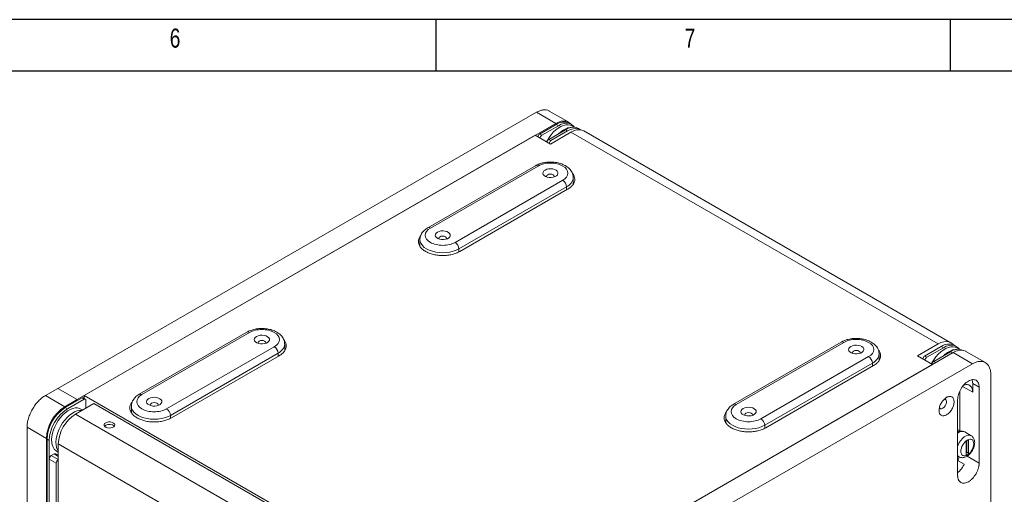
# Model space of a CAD drawing. Header units: millimetres. Extents: x 11171 to 13944, y 305 to 2246.
# Tile 13 of 14: x 12960 to 13607, y 1934 to 2246. Entities that reach past the tile are written whole.
import ezdxf

# ---------------------------------------------------------------- set-up
doc = ezdxf.new("R2010")
doc.units = ezdxf.units.MM
doc.styles.add('SLDTEXTSTYLE0', font='TXT', dxfattribs={"width": 0.75})

# ---------------------------------------------------------------- blocks, each defined once
blk = doc.blocks.new('1111')
at = {"color": 7, "linetype": 'Continuous'}
for p, q in [((4165.39, 777.86), (2115.39, 777.86)), ((3640.39, 777.86), (3640.39, 752.86)), ((3890.39, 752.86), (3890.39, 777.86)), ((4140.39, 752.86), (2140.39, 752.86))]:
    blk.add_line(p, q, dxfattribs=at)
at = {"color": 7, "char_height": 9.26, "attachment_point": 1, "style": 'SLDTEXTSTYLE0'}
for s, insert in [('6', (3511.22, 773.52)), ('7', (3761.22, 773.52))]:
    blk.add_mtext(s, dxfattribs=dict(at, insert=insert))

msp = doc.modelspace()

# ---------------------------------------------------------------- linework, layer by layer
at = {"color": 7, "linetype": 'Continuous', "lineweight": 15}
for p, q in [((13320.77, 2178.7), (13308.04, 2186.05)), ((12985.23, 2003.76), (13299.56, 2185.23)), ((13299.56, 2185.23), (13312.29, 2177.88)), ((13312.29, 2177.88), (12997.95, 1996.41)), ((13301.66, 2170.92), (13312.62, 2177.25)), ((13303.07, 2170.11), (13314.03, 2176.43)), ((13307.67, 2167.45), (13318.63, 2173.78)), ((13320.04, 2172.96), (13309.08, 2166.64)), ((13312.62, 2177.25), (13314.03, 2176.43)), ((13318.63, 2173.78), (13320.04, 2172.96)), ((13322.53, 2177.27), (13321.12, 2178.09)), ((13324.48, 2175.4), (13322.91, 2176.31)), ((13328.54, 2173.8), (13327.13, 2174.62)), ((13571.79, 2033.79), (13330.67, 2172.99)), ((13298.83, 2170.11), (13002.55, 1999.07)), ((13308.73, 2164.39), (13298.83, 2170.11)), ((13303.07, 2170.11), (13301.66, 2170.92)), ((13309.08, 2166.64), (13307.67, 2167.45)), ((13322.19, 2172.16), (13308.73, 2164.39)), ((13563.31, 2032.97), (13322.19, 2172.16)), ((13298.89, 2150.1), (13228.18, 2109.28)), ((13229.93, 2109.1), (13300.64, 2149.93)), ((13316.9, 2140.54), (13246.19, 2099.72)), ((13323.77, 2137.88), (13323.77, 2142.37)), ((13319.38, 2136.25), (13248.67, 2095.43)), ((13249.37, 2093.8), (13320.08, 2134.62)), ((13324.12, 2138.7), (13323.77, 2139.37)), ((13223.06, 2098.55), (13222.71, 2097.88)), ((13223.06, 2101.55), (13223.06, 2097.06)), ((13109.38, 2040.7), (13038.67, 1999.88)), ((13040.42, 1999.71), (13111.13, 2040.53)), ((13127.4, 2031.14), (13056.69, 1990.32)), ((13134.27, 2028.48), (13134.27, 2032.97)), ((13499.71, 2034.17), (13429, 1993.35)), ((13430.75, 1993.17), (13501.46, 2034)), ((13549.85, 2025.19), (13563.31, 2032.97)), ((13565.41, 2031.32), (13554.45, 2024.99)), ((13566.82, 2030.5), (13555.86, 2024.17)), ((13565.41, 2031.32), (13566.82, 2030.5)), ((13575.32, 2031.34), (13573.91, 2032.16)), ((13129.87, 2026.85), (13059.16, 1986.03)), ((13059.87, 1984.4), (13130.58, 2025.22)), ((13134.62, 2029.3), (13134.27, 2029.97)), ((13258.88, 1845.79), (13573.21, 2027.25)), ((13517.72, 2024.61), (13447.01, 1983.79)), ((13524.59, 2021.95), (13524.59, 2026.44)), ((13559.75, 2019.48), (13549.85, 2025.19)), ((13555.86, 2024.17), (13554.45, 2024.99)), ((13571.42, 2027.85), (13560.46, 2021.52)), ((13571.42, 2027.85), (13572.83, 2027.03)), ((13585.94, 2019.9), (13573.21, 2027.25)), ((13577.27, 2029.47), (13575.71, 2030.37)), ((13594.42, 2020.73), (13581.69, 2028.07)), ((13263.47, 1848.44), (13559.75, 2019.48)), ((13585.94, 2019.9), (13271.6, 1838.44)), ((13520.2, 2020.32), (13449.49, 1979.5)), ((13450.19, 1977.87), (13520.9, 2018.69)), ((13524.94, 2022.77), (13524.59, 2023.44)), ((13561.87, 2020.7), (13560.46, 2021.52)), ((13597.93, 2013.57), (13597.93, 1784.31)), ((13586.09, 2006.92), (13590.33, 2004.47)), ((13586.09, 2001.21), (13586.09, 2006.92)), ((12977.09, 1999.07), (12985.23, 2003.76)), ((12989.82, 1991.72), (12977.09, 1999.07)), ((12985.23, 2003.76), (12997.95, 1996.41)), ((13002.55, 1999.07), (13263.47, 1848.44)), ((13002.55, 1997.13), (13002.55, 1999.07)), ((13577.61, 1975.81), (13577.61, 2001.98)), ((13590.33, 2004.47), (13590.33, 1954.66)), ((12997.95, 1996.41), (12989.82, 1991.72)), ((12990.18, 1991.11), (13001.14, 1997.44)), ((12991.59, 1990.29), (13002.55, 1996.62)), ((12996.89, 1986.82), (13008.91, 1993.76)), ((13001.14, 1997.44), (13002.55, 1996.62)), ((13003.3, 1996.69), (13001.89, 1997.51)), ((13003.61, 1996.01), (13003.61, 1990.7)), ((13008.91, 1993.76), (13255.69, 1851.3)), ((13033.56, 1992.15), (13033.56, 1987.66)), ((13576.19, 1946.5), (13576.19, 1996.31)), ((12991.59, 1990.29), (12990.18, 1991.11)), ((13243.67, 1844.36), (12996.89, 1986.82)), ((13001.58, 1989.53), (13000.47, 1990.17)), ((13033.56, 1989.15), (13033.2, 1988.48)), ((13423.88, 1985.62), (13423.88, 1981.13)), ((13423.88, 1982.62), (13423.53, 1981.95)), ((12965.07, 1978.25), (12977.8, 1970.9)), ((12965.07, 1749.62), (12965.07, 1978.25)), ((13578.03, 1975.57), (13576.19, 1976.63)), ((13576.24, 1975.02), (13576.36, 1975.08)), ((13585.14, 1972.62), (13580.84, 1975.1)), ((12977.8, 1970.9), (12977.8, 1742.27)), ((12978.16, 1970.29), (12979.57, 1969.47)), ((12978.16, 1717.98), (12978.16, 1970.29)), ((12979.57, 1717.16), (12979.57, 1969.47)), ((12985.58, 1967.23), (13232.36, 1824.76)), ((12985.58, 1714.1), (12985.58, 1967.23)), ((13581.85, 1960.38), (13581.85, 1968.55)), ((13582.2, 1969.46), (13582.2, 1961.81)), ((13583.26, 1969.36), (13583.26, 1961.2)), ((12982.75, 1960.65), (12980.98, 1959.63)), ((12985.58, 1956.97), (12980.98, 1959.63)), ((12985.58, 1959.69), (12983.75, 1960.75)), ((12984.47, 1962.45), (12985.58, 1961.81)), ((13576.19, 1959.31), (13577.14, 1958.76)), ((13582.2, 1961.81), (13583.26, 1961.2)), ((12979.57, 1957.18), (12984.17, 1954.52)), ((12979.57, 1957.18), (12979.57, 1725.59)), ((12984.17, 1954.52), (12984.17, 1722.94)), ((13580.43, 1953.85), (13576.19, 1956.3))]:
    msp.add_line(p, q, dxfattribs=at)
at = {"color": 8, "linetype": 'Continuous', "lineweight": 15}
for p, q in [((13319.38, 2134.21), (13319.38, 2136.25)), ((13248.67, 2095.43), (13248.67, 2093.46)), ((13129.87, 2024.81), (13129.87, 2026.85)), ((13520.2, 2020.32), (13520.2, 2018.28)), ((13586.09, 2001.21), (13579.44, 2005.04)), ((13059.16, 1986.03), (13059.16, 1984.06)), ((13449.49, 1979.5), (13449.49, 1977.53)), ((13583.26, 1969.36), (13582.55, 1969.77)), ((12982.75, 1960.65), (12985.58, 1959.01)), ((13582.42, 1959.23), (13590.33, 1954.66))]:
    msp.add_line(p, q, dxfattribs=at)
at = {"color": 7, "linetype": 'Continuous', "lineweight": 15, "flags": 128}
for points in [[(13322.32, 2177.39), (13321.81, 2177.94), (13320.58, 2178.8), (13319.17, 2179.33), (13317.6, 2179.5), (13315.9, 2179.31), (13314.12, 2178.76), (13312.29, 2177.88)], [(13322.91, 2176.31), (13321.79, 2176.79), (13320.39, 2177.04), (13318.87, 2176.97), (13317.26, 2176.58), (13315.6, 2175.89), (13313.92, 2174.89), (13312.27, 2173.62), (13310.67, 2172.11), (13309.17, 2170.39), (13307.79, 2168.49), (13306.57, 2166.46), (13306.24, 2165.83)], [(13314.03, 2176.43), (13315.91, 2177.35), (13317.75, 2177.9), (13319.49, 2178.07), (13321.1, 2177.86), (13322.53, 2177.27), (13323.76, 2176.32), (13324.51, 2175.4)], [(13323.42, 2175.4), (13323.22, 2175.41), (13321.7, 2175.34), (13320.09, 2174.95), (13318.43, 2174.25), (13316.75, 2173.26), (13315.1, 2171.99), (13314.32, 2171.29)], [(13318.63, 2173.78), (13320.51, 2174.69), (13322.34, 2175.24), (13324.08, 2175.42), (13325.69, 2175.21), (13327.13, 2174.62)], [(13320.04, 2172.96), (13321.92, 2173.88), (13323.76, 2174.43), (13325.5, 2174.6), (13327.11, 2174.39), (13328.54, 2173.8), (13328.75, 2173.68)], [(13322.19, 2172.16), (13324.09, 2173.08), (13325.94, 2173.62), (13327.7, 2173.78), (13329.32, 2173.55), (13330.67, 2172.99)], [(13305.24, 2147.27), (13304.41, 2146.65), (13303.91, 2145.91), (13303.77, 2145.13), (13304.01, 2144.36), (13304.59, 2143.65), (13305.49, 2143.06), (13306.62, 2142.62), (13307.92, 2142.39), (13309.28, 2142.36), (13310.61, 2142.55), (13311.79, 2142.93), (13312.76, 2143.49), (13313.42, 2144.17), (13313.74, 2144.94), (13313.7, 2145.72), (13313.29, 2146.47), (13312.54, 2147.13), (13311.51, 2147.64), (13310.28, 2147.98), (13308.94, 2148.12), (13307.59, 2148.04), (13306.32, 2147.75), (13305.24, 2147.27)], [(13306.43, 2142.68), (13306.27, 2143.19), (13306.46, 2143.74), (13307, 2144.21), (13307.81, 2144.52), (13308.77, 2144.63), (13309.73, 2144.52), (13310.54, 2144.21), (13311.08, 2143.74), (13311.27, 2143.19), (13311.11, 2142.68)], [(13234.52, 2106.45), (13233.7, 2105.83), (13233.2, 2105.09), (13233.06, 2104.31), (13233.29, 2103.54), (13233.88, 2102.83), (13234.77, 2102.23), (13235.91, 2101.8), (13237.21, 2101.57), (13238.57, 2101.54), (13239.89, 2101.73), (13241.08, 2102.11), (13242.04, 2102.67), (13242.71, 2103.35), (13243.03, 2104.12), (13242.99, 2104.9), (13242.58, 2105.65), (13241.83, 2106.31), (13240.8, 2106.82), (13239.57, 2107.16), (13238.23, 2107.3), (13236.88, 2107.21), (13235.61, 2106.93), (13234.52, 2106.45)], [(13235.72, 2101.86), (13235.56, 2102.37), (13235.75, 2102.92), (13236.29, 2103.39), (13237.1, 2103.7), (13238.06, 2103.81), (13239.02, 2103.7), (13239.83, 2103.39), (13240.37, 2102.92), (13240.56, 2102.37), (13240.4, 2101.86)], [(13115.73, 2037.87), (13114.91, 2037.25), (13114.41, 2036.52), (13114.27, 2035.73), (13114.5, 2034.96), (13115.09, 2034.25), (13115.98, 2033.66), (13117.12, 2033.23), (13118.42, 2032.99), (13119.78, 2032.96), (13121.1, 2033.15), (13122.29, 2033.53), (13123.25, 2034.09), (13123.92, 2034.77), (13124.24, 2035.54), (13124.19, 2036.32), (13123.78, 2037.07), (13123.04, 2037.73), (13122.01, 2038.25), (13120.78, 2038.58), (13119.44, 2038.72), (13118.08, 2038.64), (13116.82, 2038.35), (13115.73, 2037.87)], [(13116.93, 2033.28), (13116.77, 2033.79), (13116.96, 2034.34), (13117.5, 2034.81)], [(13117.5, 2034.81), (13118.31, 2035.12), (13119.27, 2035.23), (13120.22, 2035.12), (13121.03, 2034.81), (13121.58, 2034.34), (13121.77, 2033.79), (13121.61, 2033.28)], [(13506.05, 2031.34), (13505.23, 2030.72), (13504.73, 2029.98), (13504.59, 2029.2), (13504.82, 2028.43), (13505.41, 2027.72), (13506.3, 2027.13), (13507.44, 2026.69), (13508.74, 2026.46), (13510.1, 2026.43), (13511.42, 2026.62), (13512.61, 2027), (13513.57, 2027.56), (13514.24, 2028.24), (13514.56, 2029.01), (13514.52, 2029.79), (13514.1, 2030.54), (13513.36, 2031.2), (13512.33, 2031.71), (13511.1, 2032.05), (13509.76, 2032.19), (13508.41, 2032.11), (13507.14, 2031.82), (13506.05, 2031.34)], [(13559.03, 2019.89), (13559.36, 2020.52), (13560.58, 2022.56), (13561.96, 2024.45), (13563.46, 2026.18), (13565.06, 2027.69), (13566.71, 2028.96), (13568.39, 2029.95), (13570.05, 2030.65), (13571.66, 2031.04), (13573.18, 2031.11), (13574.59, 2030.86), (13575.71, 2030.37)], [(13563.31, 2032.97), (13565.21, 2033.88), (13567.07, 2034.43), (13568.82, 2034.58), (13570.44, 2034.35), (13571.88, 2033.74), (13573.1, 2032.75), (13573.4, 2032.42)], [(13566.82, 2030.5), (13568.7, 2031.41), (13570.54, 2031.96), (13572.28, 2032.14), (13573.89, 2031.93), (13575.32, 2031.34), (13576.55, 2030.39), (13577.32, 2029.44)], [(13507.25, 2026.75), (13507.09, 2027.26), (13507.28, 2027.81), (13507.82, 2028.28)], [(13507.82, 2028.28), (13508.63, 2028.59), (13509.59, 2028.7), (13510.55, 2028.59), (13511.36, 2028.28), (13511.9, 2027.81), (13512.09, 2027.26), (13511.93, 2026.75)], [(13567.11, 2025.36), (13567.89, 2026.06), (13569.54, 2027.33), (13571.22, 2028.32), (13572.88, 2029.02), (13574.49, 2029.41), (13576.01, 2029.48), (13576.21, 2029.46)], [(13573.21, 2027.25), (13575.04, 2028.14), (13576.82, 2028.68), (13578.52, 2028.87), (13580.09, 2028.7), (13581.51, 2028.18), (13581.69, 2028.07)], [(13597.93, 2013.57), (13597.71, 2015.53), (13597.21, 2017.28), (13596.46, 2018.77), (13595.46, 2019.96), (13594.23, 2020.83), (13592.82, 2021.35), (13591.25, 2021.52), (13589.55, 2021.33), (13587.77, 2020.79), (13585.94, 2019.9)], [(13045.02, 1997.05), (13044.2, 1996.43), (13043.7, 1995.7), (13043.56, 1994.91), (13043.79, 1994.14), (13044.37, 1993.43), (13045.27, 1992.84), (13046.41, 1992.41), (13047.71, 1992.17), (13049.07, 1992.14), (13050.39, 1992.33), (13051.58, 1992.71), (13052.54, 1993.27), (13053.21, 1993.95), (13053.53, 1994.72), (13053.48, 1995.5), (13053.07, 1996.25), (13052.32, 1996.91), (13051.3, 1997.43), (13050.07, 1997.76), (13048.73, 1997.9), (13047.37, 1997.82), (13046.11, 1997.53), (13045.02, 1997.05)], [(13046.22, 1992.46), (13046.06, 1992.97), (13046.25, 1993.52), (13046.79, 1993.99)], [(13046.79, 1993.99), (13047.6, 1994.3), (13048.56, 1994.41), (13049.51, 1994.3), (13050.32, 1993.99), (13050.87, 1993.52), (13051.06, 1992.97), (13050.89, 1992.46)], [(13567.59, 1996.75), (13567.65, 1996.75), (13568.29, 1996.54), (13568.73, 1996.01), (13568.93, 1995.21), (13568.87, 1994.24), (13568.54, 1993.19), (13567.99, 1992.18), (13567.27, 1991.32), (13566.47, 1990.7)], [(13000.47, 1990.17), (12999.6, 1990.57), (12998.22, 1990.88), (12996.72, 1990.87), (12995.12, 1990.54), (12993.47, 1989.9), (12991.79, 1988.95), (12990.13, 1987.74), (12988.52, 1986.27), (12987, 1984.58), (12985.59, 1982.71), (12984.34, 1980.7), (12983.27, 1978.59), (12982.4, 1976.44), (12981.75, 1974.28), (12981.33, 1972.16), (12981.16, 1970.14), (12981.24, 1968.25), (12981.57, 1966.54), (12982.13, 1965.04), (12982.92, 1963.79), (12983.92, 1962.82), (12984.47, 1962.45)], [(13001.09, 1989.24), (13001.05, 1989.25), (12999.55, 1989.24), (12997.95, 1988.91), (12996.3, 1988.26), (12994.62, 1987.32), (12992.96, 1986.1), (12991.35, 1984.63), (12989.83, 1982.95), (12988.42, 1981.08), (12987.17, 1979.07), (12986.1, 1976.96), (12985.23, 1974.8), (12984.58, 1972.64), (12984.16, 1970.53), (12983.99, 1968.5), (12984.07, 1966.62), (12984.4, 1964.9), (12984.96, 1963.41), (12985.58, 1962.38)], [(13435.34, 1990.52), (13434.52, 1989.9), (13434.02, 1989.16), (13433.88, 1988.38), (13434.11, 1987.61), (13434.7, 1986.9), (13435.59, 1986.3), (13436.73, 1985.87), (13438.03, 1985.64), (13439.39, 1985.61), (13440.71, 1985.8), (13441.9, 1986.18), (13442.86, 1986.74), (13443.53, 1987.42), (13443.85, 1988.19), (13443.81, 1988.97), (13443.39, 1989.72), (13442.65, 1990.38), (13441.62, 1990.89), (13440.39, 1991.23), (13439.05, 1991.37), (13437.69, 1991.28), (13436.43, 1991), (13435.34, 1990.52)], [(13436.54, 1985.93), (13436.38, 1986.44), (13436.57, 1986.99), (13437.11, 1987.46)], [(13437.11, 1987.46), (13437.92, 1987.77), (13438.88, 1987.88), (13439.84, 1987.77), (13440.65, 1987.46), (13441.19, 1986.99), (13441.38, 1986.44), (13441.22, 1985.93)], [(13566.47, 1990.7), (13565.66, 1990.39), (13564.95, 1990.42), (13564.4, 1990.8), (13564.24, 1991.02)], [(13016.69, 1981.11), (13017.63, 1981.49), (13018.73, 1981.68), (13019.89, 1981.66), (13020.96, 1981.41), (13021.84, 1980.98), (13022.43, 1980.41), (13022.66, 1979.76), (13022.52, 1979.1), (13022.02, 1978.5), (13021.2, 1978.03), (13020.17, 1977.74), (13019.02, 1977.66), (13017.9, 1977.8), (13016.91, 1978.14), (13016.16, 1978.64), (13015.74, 1979.26), (13015.69, 1979.93), (13016.02, 1980.57), (13016.69, 1981.11)], [(13016.69, 1979.47), (13016.02, 1978.93), (13015.97, 1978.86)]]:
    msp.add_lwpolyline(points, dxfattribs=at)
at = {"color": 8, "linetype": 'Continuous', "lineweight": 15, "flags": 128}
for points in [[(13248.67, 2095.43), (13246.88, 2094.55), (13244.87, 2093.84), (13242.7, 2093.32), (13240.41, 2093), (13238.06, 2092.89), (13235.71, 2093), (13233.43, 2093.32), (13231.25, 2093.84), (13229.24, 2094.55), (13227.45, 2095.43), (13225.93, 2096.46), (13224.7, 2097.62), (13223.79, 2098.88), (13223.25, 2100.2), (13223.06, 2101.55), (13223.06, 2101.57)], [(13059.16, 1986.03), (13057.37, 1985.15), (13055.37, 1984.44), (13053.19, 1983.92), (13050.9, 1983.6), (13048.56, 1983.49), (13046.21, 1983.6), (13043.92, 1983.92), (13041.75, 1984.44), (13039.74, 1985.15), (13037.95, 1986.03), (13036.42, 1987.06), (13035.19, 1988.22), (13034.29, 1989.48), (13033.74, 1990.8), (13033.56, 1992.15), (13033.56, 1992.17)], [(13449.49, 1979.5), (13447.7, 1978.62), (13445.69, 1977.91), (13443.51, 1977.39), (13441.23, 1977.07), (13438.88, 1976.96), (13436.53, 1977.07), (13434.24, 1977.39), (13432.07, 1977.91), (13430.06, 1978.62), (13428.27, 1979.5), (13426.74, 1980.53), (13425.51, 1981.69), (13424.61, 1982.95), (13424.06, 1984.27), (13423.88, 1985.62), (13423.88, 1985.64)], [(13576.19, 1975.5), (13577.11, 1975.64), (13577.63, 1975.61)], [(13576.19, 1965.99), (13576.46, 1966.65), (13577.25, 1968.19), (13578.22, 1969.6), (13579.33, 1970.84), (13580.53, 1971.83), (13581.75, 1972.54), (13582.95, 1972.92), (13584.06, 1972.97), (13585.03, 1972.68), (13585.15, 1972.61)], [(13577.14, 1958.76), (13576.83, 1958.97), (13576.19, 1959.67)]]:
    msp.add_lwpolyline(points, dxfattribs=at)
at = {"color": 7, "linetype": 'Continuous', "lineweight": 15}
for centre, radius, start, end in [((13317.61, 2170.15), 8.68, 66.18535, 125.12497), ((13302.9, 2168.98), 2.31, 122.60602, 177.39398), ((13304.31, 2168.16), 2.31, 122.60602, 177.39398), ((13308.91, 2165.51), 2.31, 122.60602, 177.39398), ((13310.32, 2164.69), 2.31, 122.60602, 177.39398), ((13314, 2136.01), 5.38, 2.60525, 57.39447), ((13243.29, 2095.19), 5.38, 2.60525, 57.39447), ((13124.5, 2026.61), 5.38, 2.60525, 57.39447), ((13570.4, 2024.22), 8.68, 66.18535, 125.12497), ((13514.82, 2020.08), 5.38, 2.60473, 57.39499), ((13555.69, 2023.05), 2.31, 122.60602, 177.39398), ((13557.1, 2022.23), 2.31, 122.60602, 177.39398), ((13576.44, 2020.68), 8.75, 67.52689, 125.01635), ((13561.7, 2019.58), 2.31, 122.60602, 177.39398), ((13003.71, 1969.82), 25.93, 122.3869, 177.61308), ((13001.58, 1996.82), 0.755, 65.6955, 125.61478), ((13002.96, 1996.11), 0.655, 350.78693, 129.20182), ((13004.07, 1969.21), 25.93, 122.38694, 177.61315), ((13005.48, 1968.39), 25.93, 122.38694, 177.61315), ((13009.97, 1966.21), 24.41, 122.38684, 177.61317), ((13053.79, 1985.79), 5.38, 2.60525, 57.39447), ((13019.12, 1975.34), 4.79, 47.26212, 120.42712), ((13444.11, 1979.26), 5.38, 2.60473, 57.39499), ((13583.38, 1968.48), 1.54, 122.60664, 177.39434), ((13582.83, 1969.43), 0.437, 350.78891, 129.20034), ((12982.64, 1957.04), 3.07, 122.60526, 177.39481), ((12983.34, 1959.83), 1.01, 65.69076, 125.61936), ((13582.28, 1960.31), 0.437, 170.78555, 309.20074), ((13580.65, 1961.89), 1.55, 320.44736, 357.13989), ((13581.73, 1961.27), 1.54, 302.60723, 357.39277), ((12987.24, 1954.38), 3.07, 122.60526, 177.39481), ((13561.82, 1963.12), 15.91, 334.58779, 344.12157)]:
    msp.add_arc(centre, radius, start, end, dxfattribs=at)
at = {"color": 8, "linetype": 'Continuous', "lineweight": 15}
for centre, radius, start, end in [((13299.61, 2148.49), 1.76, 54.38369, 114.30635), ((13316.15, 2143.21), 7.67, 294.88397, 353.60914), ((13228.9, 2107.67), 1.76, 54.40545, 114.05965), ((13110.11, 2039.1), 1.76, 54.38369, 114.30635), ((13126.65, 2033.81), 7.67, 294.88392, 353.60918), ((13500.43, 2032.56), 1.76, 54.38417, 114.30587), ((13516.97, 2027.28), 7.67, 294.88356, 353.60917), ((13039.4, 1998.27), 1.76, 54.40545, 114.05965), ((13429.72, 1991.74), 1.76, 54.39735, 114.14794), ((13579.15, 1971.05), 4.39, 67.39538, 132.42768)]:
    msp.add_arc(centre, radius, start, end, dxfattribs=at)
at = {"color": 7, "linetype": 'Continuous', "lineweight": 15}
for points, knots in [([(13299.56, 2185.23), (13300.33, 2185.61), (13301.85, 2186.39), (13304.06, 2186.89), (13306.08, 2186.81), (13307.42, 2186.5), (13307.97, 2186.07), (13308.03, 2186.02)], [0, 0, 0, 0, 0.243105, 0.486213, 0.729319, 0.972425, 1, 1, 1, 1]), ([(13308.77, 2152.51), (13308.04, 2152.49), (13307.02, 2152.47), (13305.52, 2152.29), (13304.27, 2152.08), (13302.82, 2151.74), (13301.37, 2151.27), (13300.04, 2150.73), (13299.25, 2150.29), (13298.9, 2150.09)], [0, 0, 0, 0, 0.202938, 0.28607, 0.42329, 0.564755, 0.715706, 0.872424, 1, 1, 1, 1]), ([(13316.9, 2140.54), (13319.06, 2141.78), (13320.27, 2143.47), (13320.27, 2146.99), (13319.06, 2148.68), (13314.75, 2151.17), (13311.82, 2151.87), (13305.72, 2151.87), (13302.8, 2151.17), (13300.64, 2149.93)], [0, 0, 0, 0, 0.25, 0.25, 0.5, 0.5, 0.75, 0.75, 1, 1, 1, 1]), ([(13323.74, 2142.34), (13323.74, 2142.68), (13323.74, 2143.55), (13323.38, 2144.88), (13322.73, 2146.28), (13321.82, 2147.56), (13320.67, 2148.72), (13319.32, 2149.73), (13317.81, 2150.58), (13316.22, 2151.26), (13314.6, 2151.78), (13313.12, 2152.12), (13311.74, 2152.33), (13310.34, 2152.48), (13309.34, 2152.5), (13308.77, 2152.51)], [0, 0, 0, 0, 0.055599, 0.142879, 0.225135, 0.310133, 0.397534, 0.485783, 0.57296, 0.657181, 0.736641, 0.811911, 0.866322, 0.924646, 1, 1, 1, 1]), ([(13320.08, 2134.62), (13320.78, 2135.07), (13322.18, 2135.97), (13323.64, 2137.59), (13324.56, 2139.33), (13324.88, 2141.15), (13324.53, 2142.95), (13323.98, 2144.25), (13323.39, 2144.87), (13323.3, 2144.96)], [0, 0, 0, 0, 0.162023, 0.324048, 0.48607, 0.648095, 0.810119, 0.972143, 1, 1, 1, 1]), ([(13228.19, 2109.27), (13228.09, 2109.22), (13227.53, 2108.92), (13226.63, 2108.26), (13225.5, 2107.27), (13224.55, 2106.14), (13223.79, 2104.88), (13223.29, 2103.52), (13223.05, 2102.4), (13223.09, 2101.75), (13223.09, 2101.58)], [0, 0, 0, 0, 0.0308298, 0.1816803, 0.3343101, 0.4875054, 0.6404011, 0.793254, 0.9477534, 1, 1, 1, 1]), ([(13229.93, 2109.1), (13227.77, 2107.86), (13226.56, 2106.17), (13226.56, 2102.65), (13227.77, 2100.96), (13232.09, 2098.47), (13235.01, 2097.77), (13241.11, 2097.77), (13244.04, 2098.47), (13246.19, 2099.72)], [0, 0, 0, 0, 0.25, 0.25, 0.5, 0.5, 0.75, 0.75, 1, 1, 1, 1]), ([(13223.58, 2104.19), (13223.48, 2104.08), (13222.87, 2103.44), (13222.3, 2102.13), (13221.95, 2100.33), (13222.27, 2098.51), (13223.18, 2096.77), (13224.67, 2095.16), (13226.67, 2093.75), (13229.11, 2092.6), (13231.9, 2091.74), (13234.92, 2091.21), (13238.06, 2091.03), (13241.2, 2091.21), (13244.22, 2091.74), (13247.03, 2092.59), (13248.59, 2093.39), (13249.37, 2093.8)], [0, 0, 0, 0, 0.014358, 0.084761, 0.155163, 0.225567, 0.29597, 0.366373, 0.436776, 0.507179, 0.577581, 0.647985, 0.718388, 0.788791, 0.859194, 0.929597, 1, 1, 1, 1]), ([(13119.27, 2043.11), (13118.54, 2043.09), (13117.51, 2043.07), (13116.02, 2042.89), (13114.76, 2042.69), (13113.31, 2042.34), (13111.87, 2041.87), (13110.53, 2041.33), (13109.75, 2040.89), (13109.4, 2040.69)], [0, 0, 0, 0, 0.202938, 0.28607, 0.423291, 0.564755, 0.715705, 0.872423, 1, 1, 1, 1]), ([(13127.4, 2031.14), (13129.55, 2032.38), (13130.77, 2034.07), (13130.77, 2037.59), (13129.55, 2039.28), (13125.24, 2041.77), (13122.32, 2042.47), (13116.22, 2042.47), (13113.29, 2041.77), (13111.13, 2040.53)], [0, 0, 0, 0, 0.25, 0.25, 0.5, 0.5, 0.75, 0.75, 1, 1, 1, 1]), ([(13134.23, 2032.94), (13134.23, 2033.28), (13134.24, 2034.15), (13133.88, 2035.48), (13133.23, 2036.88), (13132.32, 2038.16), (13131.17, 2039.32), (13129.81, 2040.33), (13128.31, 2041.18), (13126.72, 2041.86), (13125.1, 2042.38), (13123.61, 2042.72), (13122.24, 2042.93), (13120.84, 2043.08), (13119.83, 2043.1), (13119.27, 2043.11)], [0, 0, 0, 0, 0.055598, 0.142879, 0.225135, 0.310132, 0.397534, 0.485783, 0.57296, 0.657181, 0.736641, 0.811912, 0.866322, 0.924647, 1, 1, 1, 1]), ([(13130.58, 2025.22), (13131.28, 2025.67), (13132.68, 2026.57), (13134.14, 2028.2), (13135.06, 2029.93), (13135.38, 2031.75), (13135.03, 2033.55), (13134.47, 2034.85), (13133.88, 2035.47), (13133.79, 2035.56)], [0, 0, 0, 0, 0.162024, 0.324048, 0.486071, 0.648095, 0.810119, 0.972143, 1, 1, 1, 1]), ([(13509.59, 2036.58), (13508.86, 2036.56), (13507.84, 2036.54), (13506.34, 2036.36), (13505.08, 2036.15), (13503.64, 2035.81), (13502.19, 2035.34), (13500.86, 2034.8), (13500.07, 2034.36), (13499.72, 2034.16)], [0, 0, 0, 0, 0.202938, 0.286072, 0.42329, 0.564755, 0.715707, 0.872424, 1, 1, 1, 1]), ([(13517.72, 2024.61), (13519.88, 2025.85), (13521.09, 2027.54), (13521.09, 2031.06), (13519.88, 2032.75), (13515.56, 2035.24), (13512.64, 2035.94), (13506.54, 2035.94), (13503.61, 2035.24), (13501.46, 2034)], [0, 0, 0, 0, 0.25, 0.25, 0.5, 0.5, 0.75, 0.75, 1, 1, 1, 1]), ([(13524.56, 2026.41), (13524.56, 2026.75), (13524.56, 2027.62), (13524.2, 2028.95), (13523.55, 2030.35), (13522.64, 2031.63), (13521.49, 2032.79), (13520.14, 2033.8), (13518.63, 2034.65), (13517.04, 2035.33), (13515.42, 2035.85), (13513.93, 2036.19), (13512.56, 2036.4), (13511.16, 2036.55), (13510.16, 2036.57), (13509.59, 2036.58)], [0, 0, 0, 0, 0.0555979, 0.1428805, 0.2251341, 0.3101317, 0.3975343, 0.4857842, 0.5729595, 0.6571813, 0.7366413, 0.8119128, 0.8663218, 0.9246479, 1, 1, 1, 1]), ([(13520.9, 2018.69), (13521.6, 2019.14), (13523, 2020.04), (13524.46, 2021.66), (13525.38, 2023.4), (13525.7, 2025.22), (13525.35, 2027.02), (13524.8, 2028.32), (13524.2, 2028.94), (13524.12, 2029.03)], [0, 0, 0, 0, 0.162023, 0.324048, 0.486071, 0.648094, 0.810119, 0.972143, 1, 1, 1, 1]), ([(13590.33, 2004.47), (13590.33, 2005.54), (13590.15, 2006.5), (13589.44, 2008.07), (13588.92, 2008.67), (13587.61, 2009.43), (13586.82, 2009.58), (13585.11, 2009.41), (13584.19, 2009.09), (13582.34, 2008.02), (13581.41, 2007.28), (13579.7, 2005.47), (13578.92, 2004.41), (13577.61, 2002.15), (13577.08, 2000.94), (13576.38, 1998.55), (13576.19, 1997.38), (13576.19, 1996.31)], [0, 0, 0, 0, 0.125, 0.125, 0.25, 0.25, 0.375, 0.375, 0.5, 0.5, 0.625, 0.625, 0.75, 0.75, 0.875, 0.875, 1, 1, 1, 1]), ([(13580.05, 2005.77), (13580.17, 2005.82), (13580.74, 2006.1), (13581.74, 2006.27), (13582.97, 2006.25), (13584.05, 2005.84), (13584.94, 2005.11), (13585.59, 2004.06), (13586.01, 2002.77), (13586.06, 2001.73), (13586.09, 2001.21)], [0, 0, 0, 0, 0.034956, 0.172818, 0.310683, 0.448546, 0.58641, 0.724274, 0.862137, 1, 1, 1, 1]), ([(13585.65, 2009.43), (13585.77, 2009.11), (13586.04, 2008.37), (13586.07, 2007.45), (13586.09, 2006.92)], [0, 0, 0, 0, 0.431833, 1, 1, 1, 1]), ([(12977.09, 1999.07), (12976.31, 1998.61), (12975.52, 1998.07), (12973.98, 1996.82), (12973.22, 1996.12), (12971.77, 1994.59), (12971.07, 1993.76), (12969.76, 1991.99), (12969.15, 1991.06), (12968.04, 1989.13), (12967.54, 1988.14), (12966.66, 1986.12), (12966.29, 1985.1), (12965.69, 1983.07), (12965.46, 1982.07), (12965.15, 1980.11), (12965.07, 1979.16), (12965.07, 1978.25)], [0, 0, 0, 0, 0.125, 0.125, 0.25, 0.25, 0.375, 0.375, 0.5, 0.5, 0.625, 0.625, 0.75, 0.75, 0.875, 0.875, 1, 1, 1, 1]), ([(13038.69, 1999.87), (13038.59, 1999.82), (13038.03, 1999.52), (13037.12, 1998.86), (13035.99, 1997.87), (13035.04, 1996.74), (13034.29, 1995.48), (13033.79, 1994.12), (13033.55, 1993), (13033.58, 1992.35), (13033.59, 1992.18)], [0, 0, 0, 0, 0.030829, 0.181679, 0.33431, 0.487505, 0.640399, 0.793253, 0.947753, 1, 1, 1, 1]), ([(13040.42, 1999.71), (13038.27, 1998.46), (13037.06, 1996.77), (13037.06, 1993.25), (13038.27, 1991.56), (13042.58, 1989.07), (13045.51, 1988.37), (13051.61, 1988.37), (13054.53, 1989.07), (13056.69, 1990.32)], [0, 0, 0, 0, 0.25, 0.25, 0.5, 0.5, 0.75, 0.75, 1, 1, 1, 1]), ([(13573.89, 1994.98), (13573.89, 1995.73), (13573.76, 1996.4), (13573.27, 1997.5), (13572.9, 1997.92), (13571.98, 1998.45), (13571.44, 1998.56), (13570.24, 1998.44), (13569.59, 1998.22), (13568.3, 1997.47), (13567.65, 1996.94), (13566.45, 1995.68), (13565.9, 1994.94), (13564.98, 1993.35), (13564.62, 1992.51), (13564.12, 1990.84), (13563.99, 1990.02), (13563.99, 1989.27)], [0, 0, 0, 0, 0.125, 0.125, 0.25, 0.25, 0.375, 0.375, 0.5, 0.5, 0.625, 0.625, 0.75, 0.75, 0.875, 0.875, 1, 1, 1, 1]), ([(13034.08, 1994.79), (13033.97, 1994.68), (13033.36, 1994.05), (13032.79, 1992.73), (13032.44, 1990.93), (13032.76, 1989.11), (13033.68, 1987.37), (13035.17, 1985.76), (13037.17, 1984.36), (13039.61, 1983.2), (13042.39, 1982.34), (13045.41, 1981.81), (13048.56, 1981.63), (13051.7, 1981.81), (13054.71, 1982.34), (13057.52, 1983.19), (13059.09, 1983.99), (13059.87, 1984.4)], [0, 0, 0, 0, 0.014358, 0.084761, 0.155164, 0.225567, 0.29597, 0.366373, 0.436776, 0.507179, 0.577582, 0.647985, 0.718388, 0.788791, 0.859194, 0.929597, 1, 1, 1, 1]), ([(13429.01, 1993.34), (13428.91, 1993.29), (13428.35, 1992.99), (13427.44, 1992.33), (13426.31, 1991.34), (13425.37, 1990.21), (13424.61, 1988.95), (13424.11, 1987.59), (13423.87, 1986.47), (13423.9, 1985.82), (13423.91, 1985.65)], [0, 0, 0, 0, 0.030812, 0.181665, 0.334298, 0.487495, 0.640394, 0.79325, 0.94775, 1, 1, 1, 1]), ([(13430.75, 1993.17), (13428.59, 1991.93), (13427.38, 1990.24), (13427.38, 1986.72), (13428.59, 1985.03), (13432.9, 1982.54), (13435.83, 1981.84), (13441.93, 1981.84), (13444.85, 1982.54), (13447.01, 1983.79)], [0, 0, 0, 0, 0.25, 0.25, 0.5, 0.5, 0.75, 0.75, 1, 1, 1, 1]), ([(13563.99, 1989.27), (13563.99, 1988.52), (13564.12, 1987.85), (13564.62, 1986.75), (13564.98, 1986.33), (13565.9, 1985.8), (13566.45, 1985.69), (13567.65, 1985.81), (13568.3, 1986.04), (13569.59, 1986.78), (13570.24, 1987.31), (13571.44, 1988.57), (13571.98, 1989.31), (13572.9, 1990.9), (13573.27, 1991.74), (13573.76, 1993.41), (13573.89, 1994.23), (13573.89, 1994.98)], [0, 0, 0, 0, 0.125, 0.125, 0.25, 0.25, 0.375, 0.375, 0.5, 0.5, 0.625, 0.625, 0.75, 0.75, 0.875, 0.875, 1, 1, 1, 1]), ([(13424.4, 1988.26), (13424.29, 1988.15), (13423.68, 1987.51), (13423.11, 1986.2), (13422.77, 1984.4), (13423.09, 1982.58), (13424, 1980.84), (13425.49, 1979.23), (13427.49, 1977.82), (13429.93, 1976.67), (13432.72, 1975.81), (13435.74, 1975.28), (13438.88, 1975.1), (13442.02, 1975.28), (13445.04, 1975.81), (13447.84, 1976.66), (13449.41, 1977.46), (13450.19, 1977.87)], [0, 0, 0, 0, 0.014358, 0.084761, 0.155164, 0.225566, 0.295969, 0.366373, 0.436775, 0.507178, 0.577582, 0.647985, 0.718388, 0.78879, 0.859193, 0.929597, 1, 1, 1, 1]), ([(13580.84, 1975.09), (13580.52, 1975.25), (13579.86, 1975.57), (13578.75, 1975.69), (13577.62, 1975.56), (13576.77, 1975.3), (13576.31, 1975.04), (13576.22, 1974.99)], [0, 0, 0, 0, 0.227474, 0.457014, 0.69481, 0.93629, 1, 1, 1, 1]), ([(13585.87, 1962.96), (13586.13, 1963.45), (13586.5, 1964.14), (13586.89, 1965.18), (13587.14, 1966.06), (13587.33, 1967.08), (13587.41, 1968.13), (13587.34, 1969.18), (13587.1, 1970.19), (13586.67, 1971.14), (13586.03, 1971.95), (13585.5, 1972.46), (13585.16, 1972.6), (13585.14, 1972.61)], [0, 0, 0, 0, 0.139566, 0.194014, 0.283894, 0.375615, 0.473034, 0.57393, 0.677195, 0.781638, 0.887039, 0.995209, 1, 1, 1, 1]), ([(13582.55, 1959.97), (13581.43, 1959.32), (13580.35, 1959.22), (13578.76, 1960.14), (13578.31, 1961.12), (13578.31, 1963.72), (13578.76, 1965.23), (13580.35, 1967.98), (13581.43, 1969.12), (13582.55, 1969.77)], [0, 0, 0, 0, 0.25, 0.25, 0.5, 0.5, 0.75, 0.75, 1, 1, 1, 1]), ([(13582.55, 1969.77), (13583.68, 1970.42), (13584.76, 1970.53), (13586.35, 1969.61), (13586.8, 1968.62), (13586.8, 1966.02), (13586.35, 1964.52), (13584.76, 1961.76), (13583.68, 1960.62), (13582.55, 1959.97)], [0, 0, 0, 0, 0.25, 0.25, 0.5, 0.5, 0.75, 0.75, 1, 1, 1, 1]), ([(13577.14, 1958.77), (13577.46, 1958.61), (13578.12, 1958.29), (13579.23, 1958.17), (13580.36, 1958.3), (13581.47, 1958.68), (13582.55, 1959.27), (13583.49, 1959.99), (13584.26, 1960.75), (13584.91, 1961.5), (13585.44, 1962.23), (13585.75, 1962.75), (13585.87, 1962.96)], [0, 0, 0, 0, 0.110269, 0.221539, 0.336813, 0.453871, 0.566376, 0.68557, 0.774563, 0.849244, 0.938311, 1, 1, 1, 1]), ([(13576.19, 1946.5), (13576.19, 1946.42), (13576.19, 1946.25), (13576.2, 1946.01), (13576.22, 1945.77), (13576.24, 1945.54), (13576.27, 1945.31), (13576.33, 1944.92), (13576.46, 1944.39), (13576.68, 1943.76), (13576.97, 1943.19), (13577.46, 1942.51), (13578.23, 1941.86), (13579.36, 1941.45), (13580.62, 1941.43), (13581.94, 1941.75), (13583.26, 1942.37), (13584.58, 1943.27), (13585.9, 1944.47), (13587.17, 1945.96), (13588.3, 1947.67), (13589.07, 1949.21), (13589.55, 1950.45), (13589.84, 1951.36), (13590.07, 1952.25), (13590.21, 1953.01), (13590.28, 1953.64), (13590.33, 1954.16), (13590.33, 1954.5), (13590.33, 1954.66)], [0, 0, 0, 0, 0.009736, 0.019453, 0.029159, 0.038865, 0.048579, 0.05831, 0.089198, 0.120102, 0.152278, 0.18447, 0.250119, 0.315768, 0.380053, 0.441772, 0.500003, 0.558234, 0.619953, 0.684238, 0.749888, 0.815537, 0.847712, 0.879904, 0.910792, 0.941696, 0.961132, 0.980542, 1, 1, 1, 1]), ([(13576.19, 1948.32), (13576.26, 1948.37), (13576.87, 1948.8), (13577.96, 1949.98), (13579.36, 1951.78), (13580.08, 1953.16), (13580.43, 1953.85)], [0, 0, 0, 0, 0.041379, 0.36092, 0.680458, 1, 1, 1, 1])]:
    msp.add_open_spline(points, degree=3, knots=knots, dxfattribs=at)

# ---------------------------------------------------------------- block references
at = {"xscale": 1.352519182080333, "yscale": 1.352519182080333, "zscale": 1.352519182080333}
msp.add_blockref('1111', (8309.77, 1194.05), dxfattribs=at)

doc.saveas('drawing.dxf')
